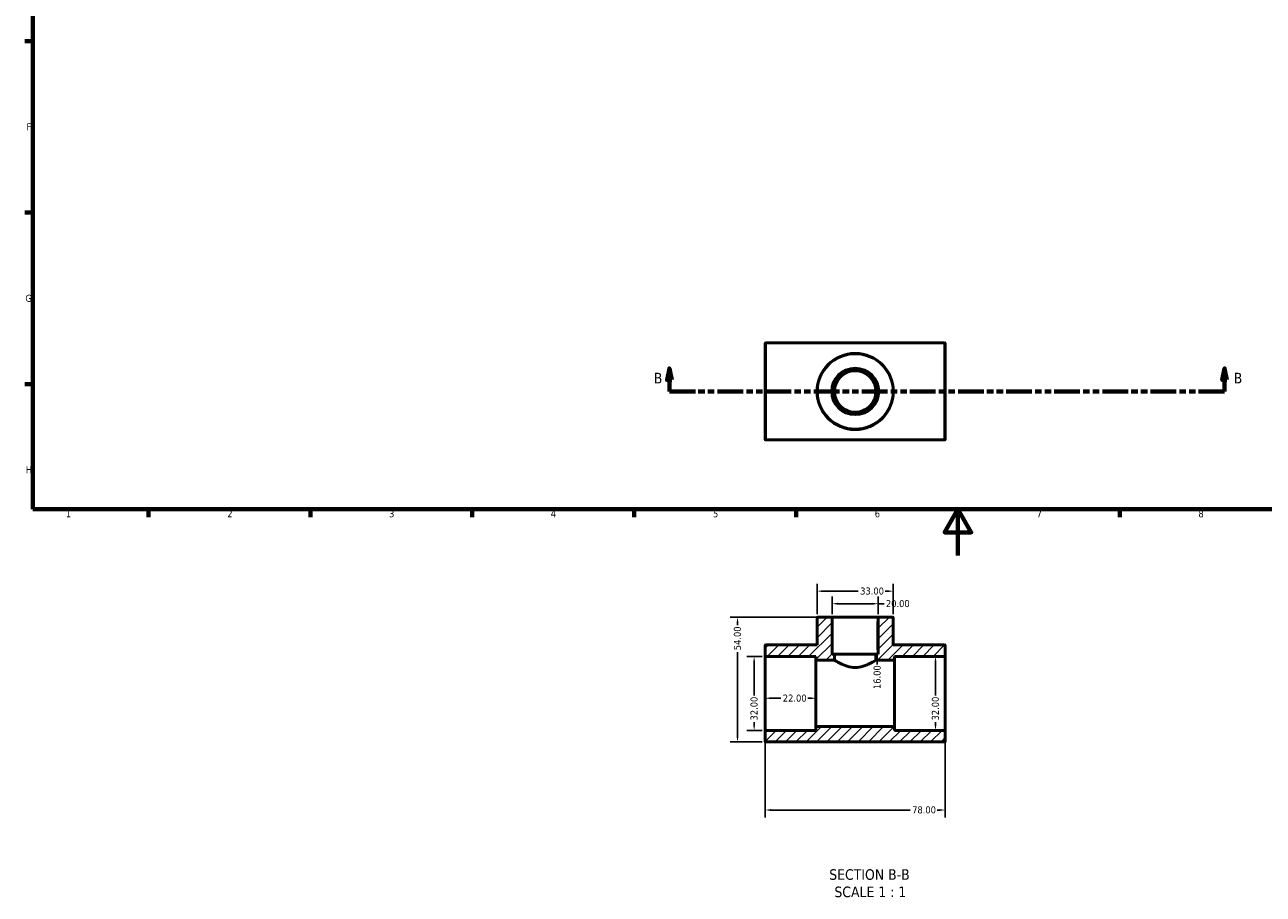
# Model space of a CAD drawing. Header units: millimetres. Extents: x 0 to 895, y -147 to 594.
# Tile 1 of 3: x 17 to 553, y -147 to 230. Entities that reach past the tile are written whole.
import ezdxf

# ---------------------------------------------------------------- set-up
doc = ezdxf.new("R2010")
doc.units = ezdxf.units.MM
doc.linetypes.add('DOUBLE_DASH_CHAIN', pattern=[1.2403, 0.6614, -0.0827, 0.1654, -0.0827, 0.1654, -0.0827])
for name, color, linetype, lineweight in [('Border (ANSI)', 7, 'Continuous', 70), ('Dimension (ANSI)', 7, 'Continuous', 25), ('Hatch (ANSI)', 7, 'Continuous', 18), ('Section Line (ANSI)', 7, 'DOUBLE_DASH_CHAIN', 70), ('Symbol (ANSI)', 7, 'Continuous', 25), ('Visible (ANSI)', 7, 'Continuous', 50), ('Visible Narrow (ANSI)', 7, 'Continuous', 35)]:
    doc.layers.add(name, color=color, linetype=linetype, lineweight=lineweight)
doc.styles.add('Label Text (ANSI)', font='tahoma.ttf')
doc.styles.add('Note Text (ANSI)', font='tahoma.ttf')
doc.dimstyles.new('Default - mm (ANSI)', dxfattribs={"dimtxt": 3.048, "dimasz": 2.5, "dimexe": 3.175, "dimexo": 1.6002, "dimgap": 0.8, "dimtad": 0, "dimtoh": 1, "dimrnd": 1e-08, "dimzin": 4, "dimdsep": 46, "dimtxsty": 'Note Text (ANSI)', "dimcen": 0.09, "dimdle": 10, "dimclrd": 256, "dimclre": 256, "dimclrt": 256, "dimadec": 1, "dimazin": 1, "dimtfac": 1, "dimtofl": 0, "dimtmove": 0, "dimatfit": 3, "dimfxl": 1, "dimtolj": 1, "dimtzin": 4, "dimlwd": -1, "dimlwe": -1, "dimarcsym": 0})

# ---------------------------------------------------------------- blocks, each defined once
blk = doc.blocks.new('Borders Default Border')
at = {"layer": 'Border (ANSI)'}
for p, q in [((20, 222.75), (16.55, 222.75)), ((20, 148.5), (16.55, 148.5)), ((20, 74.25), (16.55, 74.25)), ((70.08, 20), (70.08, 16.55)), ((140.17, 20), (140.17, 16.55)), ((210.25, 20), (210.25, 16.55)), ((280.33, 20), (280.33, 16.55)), ((350.42, 20), (350.42, 16.55)), ((490.58, 20), (490.58, 16.55))]:
    blk.add_line(p, q, dxfattribs=at)
at = {"layer": 'Border (ANSI)', "flags": 128}
for points in [[(20, 20), (20, 574), (821, 574), (821, 20), (20, 20)], [(420.5, 0), (420.5, 20), (414.73, 10), (426.27, 10), (420.5, 20)]]:
    blk.add_lwpolyline(points, dxfattribs=at)
at = {"layer": 'Border (ANSI)', "char_height": 3.05, "attachment_point": 7, "style": 'Note Text (ANSI)'}
for s, insert in [('F', (17.29, 184.1)), ('G', (16.81, 109.79)), ('H', (16.97, 35.6)), ('1', (34.35, 16.55)), ('2', (104.2, 16.55)), ('3', (174.26, 16.49)), ('4', (244.23, 16.55)), ('5', (314.48, 16.49)), ('6', (384.49, 16.49)), ('7', (454.6, 16.55)), ('8', (524.63, 16.48))]:
    blk.add_mtext(s, dxfattribs=dict(at, insert=insert))
blk = doc.blocks.new('2dTransSection0')
at = {"layer": 'Section Line (ANSI)', "linetype": 'Continuous'}
for p, q in [((295.61, 81.03), (294.61, 76.03)), ((295.61, 76.03), (295.61, 81.03)), ((296.61, 76.03), (295.61, 81.03)), ((535.95, 81.03), (534.95, 76.03)), ((535.95, 76.03), (535.95, 81.03)), ((536.95, 76.03), (535.95, 81.03)), ((294.61, 76.03), (296.61, 76.03)), ((295.61, 71.03), (295.61, 76.03)), ((534.95, 76.03), (536.95, 76.03)), ((535.95, 71.03), (535.95, 76.03)), ((295.61, 71.03), (306.84, 71.03)), ((524.72, 71.03), (535.95, 71.03))]:
    blk.add_line(p, q, dxfattribs=at)
at = {"layer": 'Section Line (ANSI)', "linetype": 'DOUBLE_DASH_CHAIN', "ltscale": 16.792896}
blk.add_line((295.61, 71.03), (535.95, 71.03), dxfattribs=at)
at = {"layer": 'Section Line (ANSI)', "linetype": 'Continuous', "flags": 128}
for points in [[(296.61, 76.03), (295.61, 81.03), (294.61, 76.03), (296.61, 76.03)], [(536.95, 76.03), (535.95, 81.03), (534.95, 76.03), (536.95, 76.03)]]:
    blk.add_lwpolyline(points, dxfattribs=at)
at = {"layer": 'Section Line (ANSI)'}
for points in [[(296.61, 76.03), (295.61, 81.03), (294.61, 76.03), (296.61, 76.03)], [(536.95, 76.03), (535.95, 81.03), (534.95, 76.03), (536.95, 76.03)]]:
    blk.add_solid(points, dxfattribs=at)
at = {"layer": 'Section Line (ANSI)', "char_height": 4.57, "attachment_point": 7, "style": 'Label Text (ANSI)'}
for insert in [(288.86, 74.53), (539.91, 74.53)]:
    blk.add_mtext('B', dxfattribs=dict(at, insert=insert))
blk = doc.blocks.new('*D7')
at = {"layer": 'Defpoints', "color": 0, "transparency": 16777216}
for p in [(337.03, -59.73), (359.03, -59.73), (359.03, -61.82)]:
    blk.add_point(p, dxfattribs=at)
at = {"layer": 'Dimension (ANSI)', "transparency": 16777216}
for p, q in [((339.53, -61.82), (343.91, -61.82)), ((356.53, -61.82), (355.54, -61.82))]:
    blk.add_line(p, q, dxfattribs=at)
for points in [[(339.53, -61.41), (339.53, -62.24), (337.03, -61.82)], [(356.53, -61.41), (356.53, -62.24), (359.03, -61.82)]]:
    blk.add_solid(points, dxfattribs=at)
at = {"layer": 'Dimension (ANSI)', "transparency": 16777216, "insert": (344.71, -60.24), "char_height": 3.048, "attachment_point": 1, "style": 'Note Text (ANSI)'}
blk.add_mtext('\\A1;22.00', dxfattribs=at)
blk = doc.blocks.new('*D8')
at = {"layer": 'Defpoints', "color": 0, "transparency": 16777216}
for p in [(337.03, -76.05), (415.03, -76.05), (415.03, -110.24)]:
    blk.add_point(p, dxfattribs=at)
at = {"layer": 'Dimension (ANSI)', "transparency": 16777216}
for p, q in [((337.03, -77.65), (337.03, -113.42)), ((415.03, -77.65), (415.03, -113.42)), ((339.53, -110.24), (399.9, -110.24)), ((412.53, -110.24), (411.55, -110.24))]:
    blk.add_line(p, q, dxfattribs=at)
for points in [[(339.53, -109.83), (339.53, -110.66), (337.03, -110.24)], [(412.53, -109.83), (412.53, -110.66), (415.03, -110.24)]]:
    blk.add_solid(points, dxfattribs=at)
at = {"layer": 'Dimension (ANSI)', "transparency": 16777216, "insert": (400.7, -108.65), "char_height": 3.048, "attachment_point": 1, "style": 'Note Text (ANSI)'}
blk.add_mtext('\\A1;78.00', dxfattribs=at)
blk = doc.blocks.new('*D9')
at = {"layer": 'Defpoints', "color": 0, "transparency": 16777216}
for p in [(376.03, -26.73), (376.03, -42.73), (385.57, -42.73)]:
    blk.add_point(p, dxfattribs=at)
at = {"layer": 'Dimension (ANSI)', "transparency": 16777216}
for p, q in [((385.57, -29.23), (385.57, -40.23)), ((385.57, -42.73), (385.57, -47.25))]:
    blk.add_line(p, q, dxfattribs=at)
for points in [[(385.15, -29.23), (385.99, -29.23), (385.57, -26.73)], [(385.15, -40.23), (385.99, -40.23), (385.57, -42.73)]]:
    blk.add_solid(points, dxfattribs=at)
at = {"layer": 'Dimension (ANSI)', "transparency": 16777216, "insert": (383.98, -57.84), "char_height": 3.048, "attachment_point": 1, "rotation": 90, "style": 'Note Text (ANSI)'}
blk.add_mtext('\\A1;16.00', dxfattribs=at)
blk = doc.blocks.new('*D10')
at = {"layer": 'Defpoints', "color": 0, "transparency": 16777216}
for p in [(325.09, -26.73), (365.71, -26.73), (337.35, -80.73)]:
    blk.add_point(p, dxfattribs=at)
at = {"layer": 'Dimension (ANSI)', "transparency": 16777216}
for p, q in [((364.11, -26.73), (321.92, -26.73)), ((325.09, -29.23), (325.09, -30.24)), ((325.09, -78.23), (325.09, -41.84)), ((335.75, -80.73), (321.92, -80.73))]:
    blk.add_line(p, q, dxfattribs=at)
for points in [[(324.67, -29.23), (325.51, -29.23), (325.09, -26.73)], [(324.67, -78.23), (325.51, -78.23), (325.09, -80.73)]]:
    blk.add_solid(points, dxfattribs=at)
at = {"layer": 'Dimension (ANSI)', "transparency": 16777216, "insert": (323.5, -41.04), "char_height": 3.048, "attachment_point": 1, "rotation": 90, "style": 'Note Text (ANSI)'}
blk.add_mtext('\\A1;54.00', dxfattribs=at)
blk = doc.blocks.new('*D11')
at = {"layer": 'Defpoints', "color": 0, "transparency": 16777216}
for p in [(410.8, -43.73), (410.8, -75.73), (410.8, -75.73)]:
    blk.add_point(p, dxfattribs=at)
at = {"layer": 'Dimension (ANSI)', "transparency": 16777216}
for p, q in [((410.8, -46.23), (410.8, -60.6)), ((410.8, -73.23), (410.8, -72.25))]:
    blk.add_line(p, q, dxfattribs=at)
for points in [[(410.38, -46.23), (411.22, -46.23), (410.8, -43.73)], [(410.38, -73.23), (411.22, -73.23), (410.8, -75.73)]]:
    blk.add_solid(points, dxfattribs=at)
at = {"layer": 'Dimension (ANSI)', "transparency": 16777216, "insert": (409.21, -71.45), "char_height": 3.048, "attachment_point": 1, "rotation": 90, "style": 'Note Text (ANSI)'}
blk.add_mtext('\\A1;32.00', dxfattribs=at)
blk = doc.blocks.new('*D12')
at = {"layer": 'Defpoints', "color": 0, "transparency": 16777216}
for p in [(337.35, -43.73), (332.29, -75.73), (337.35, -75.73)]:
    blk.add_point(p, dxfattribs=at)
at = {"layer": 'Dimension (ANSI)', "transparency": 16777216}
for p, q in [((335.75, -43.73), (329.11, -43.73)), ((332.29, -46.23), (332.29, -60.6)), ((332.29, -73.23), (332.29, -72.25)), ((335.75, -75.73), (329.11, -75.73))]:
    blk.add_line(p, q, dxfattribs=at)
for points in [[(331.87, -46.23), (332.71, -46.23), (332.29, -43.73)], [(331.87, -73.23), (332.71, -73.23), (332.29, -75.73)]]:
    blk.add_solid(points, dxfattribs=at)
at = {"layer": 'Dimension (ANSI)', "transparency": 16777216, "insert": (330.7, -71.45), "char_height": 3.048, "attachment_point": 1, "rotation": 90, "style": 'Note Text (ANSI)'}
blk.add_mtext('\\A1;32.00', dxfattribs=at)
blk = doc.blocks.new('*D13')
at = {"layer": 'Defpoints', "color": 0, "transparency": 16777216}
for p in [(386.03, -20.89), (366.03, -27.05), (386.03, -27.05)]:
    blk.add_point(p, dxfattribs=at)
at = {"layer": 'Dimension (ANSI)', "transparency": 16777216}
for p, q in [((366.03, -25.45), (366.03, -17.71)), ((368.53, -20.89), (383.53, -20.89)), ((386.03, -25.45), (386.03, -17.71)), ((386.03, -20.89), (388.53, -20.89))]:
    blk.add_line(p, q, dxfattribs=at)
for points in [[(368.53, -20.47), (368.53, -21.31), (366.03, -20.89)], [(383.53, -20.47), (383.53, -21.31), (386.03, -20.89)]]:
    blk.add_solid(points, dxfattribs=at)
at = {"layer": 'Dimension (ANSI)', "transparency": 16777216, "insert": (389.33, -19.3), "char_height": 3.048, "attachment_point": 1, "style": 'Note Text (ANSI)'}
blk.add_mtext('\\A1;20.00', dxfattribs=at)
blk = doc.blocks.new('*D14')
at = {"layer": 'Defpoints', "color": 0, "transparency": 16777216}
for p in [(392.53, -15.45), (359.53, -27.05), (392.53, -27.05)]:
    blk.add_point(p, dxfattribs=at)
at = {"layer": 'Dimension (ANSI)', "transparency": 16777216}
for p, q in [((359.53, -25.45), (359.53, -12.28)), ((362.03, -15.45), (377.39, -15.45)), ((390.03, -15.45), (389.05, -15.45)), ((392.53, -25.45), (392.53, -12.28))]:
    blk.add_line(p, q, dxfattribs=at)
for points in [[(362.03, -15.04), (362.03, -15.87), (359.53, -15.45)], [(390.03, -15.04), (390.03, -15.87), (392.53, -15.45)]]:
    blk.add_solid(points, dxfattribs=at)
at = {"layer": 'Dimension (ANSI)', "transparency": 16777216, "insert": (378.19, -13.87), "char_height": 3.048, "attachment_point": 1, "style": 'Note Text (ANSI)'}
blk.add_mtext('\\A1;33.00', dxfattribs=at)

msp = doc.modelspace()

# ---------------------------------------------------------------- hatches: boundary and pattern name
at = {"layer": 'Hatch (ANSI)'}
h = msp.add_hatch(dxfattribs=at)
h.set_pattern_fill('ANSI31', color=256, scale=25.4, style=0)
h.set_pattern_definition([(45, (0, 0), (-2.245064, 2.245064), [])])
edge = h.paths.add_edge_path()
edge.add_ellipse((414.711, -76.052), major_axis=(0.32, 0), ratio=1, start_angle=0, end_angle=90)
edge.add_line((414.711, -75.732), (393.031, -75.732))
edge.add_line((393.031, -75.732), (393.031, -74.132))
edge.add_line((393.031, -74.132), (359.031, -74.132))
edge.add_line((359.031, -74.132), (359.031, -75.732))
edge.add_line((359.031, -75.732), (337.351, -75.732))
edge.add_ellipse((337.351, -76.052), major_axis=(0, 0.32), ratio=1, start_angle=0, end_angle=90)
edge.add_line((337.031, -76.052), (337.031, -80.412))
edge.add_ellipse((337.351, -80.412), major_axis=(-0.32, 0), ratio=1, start_angle=0, end_angle=90)
edge.add_line((337.351, -80.732), (414.711, -80.732))
edge.add_ellipse((414.711, -80.412), major_axis=(0, -0.32), ratio=1, start_angle=0, end_angle=90)
edge.add_line((415.031, -80.412), (415.031, -76.052))
edge = h.paths.add_edge_path()
edge.add_ellipse((386.351, -27.052), major_axis=(0, 0.32), ratio=1, start_angle=0, end_angle=90)
edge.add_line((386.031, -27.052), (386.031, -42.732))
edge.add_line((386.031, -42.732), (385.031, -42.732))
edge.add_line((385.031, -42.732), (385.031, -45.332))
edge.add_line((385.031, -45.332), (393.031, -45.332))
edge.add_line((393.031, -45.332), (393.031, -43.732))
edge.add_line((393.031, -43.732), (414.711, -43.732))
edge.add_ellipse((414.711, -43.412), major_axis=(0, -0.32), ratio=1, start_angle=0, end_angle=90)
edge.add_line((415.031, -43.412), (415.031, -39.052))
edge.add_ellipse((414.711, -39.052), major_axis=(0.32, 0), ratio=1, start_angle=0, end_angle=90)
edge.add_line((414.711, -38.732), (392.531, -38.732))
edge.add_line((392.531, -38.732), (392.531, -27.052))
edge.add_ellipse((392.211, -27.052), major_axis=(0.32, 0), ratio=1, start_angle=0, end_angle=90)
edge.add_line((392.211, -26.732), (386.351, -26.732))
edge = h.paths.add_edge_path()
edge.add_ellipse((365.711, -27.052), major_axis=(0.32, 0), ratio=1, start_angle=0, end_angle=90)
edge.add_line((365.711, -26.732), (359.851, -26.732))
edge.add_ellipse((359.851, -27.052), major_axis=(0, 0.32), ratio=1, start_angle=0, end_angle=90)
edge.add_line((359.531, -27.052), (359.531, -38.732))
edge.add_line((359.531, -38.732), (337.351, -38.732))
edge.add_ellipse((337.351, -39.052), major_axis=(0, 0.32), ratio=1, start_angle=0, end_angle=90)
edge.add_line((337.031, -39.052), (337.031, -43.412))
edge.add_ellipse((337.351, -43.412), major_axis=(-0.32, 0), ratio=1, start_angle=0, end_angle=90)
edge.add_line((337.351, -43.732), (359.031, -43.732))
edge.add_line((359.031, -43.732), (359.031, -45.332))
edge.add_line((359.031, -45.332), (367.031, -45.332))
edge.add_line((367.031, -45.332), (367.031, -42.732))
edge.add_line((367.031, -42.732), (366.031, -42.732))
edge.add_line((366.031, -42.732), (366.031, -27.052))

# ---------------------------------------------------------------- linework, layer by layer
at = {"layer": 'Visible (ANSI)'}
for p, q in [((337.031, 50.349), (337.031, 91.709)), ((337.351, 92.029), (414.711, 92.029)), ((415.031, 91.709), (415.031, 50.349)), ((337.351, 50.029), (414.711, 50.029)), ((365.711, -26.732), (359.851, -26.732)), ((386.351, -26.732), (365.711, -26.732)), ((392.211, -26.732), (386.351, -26.732)), ((359.531, -27.052), (359.531, -38.732)), ((366.031, -42.732), (366.031, -27.052)), ((386.031, -27.052), (386.031, -42.732)), ((392.531, -38.732), (392.531, -27.052)), ((337.031, -39.052), (337.031, -43.412)), ((359.531, -38.732), (337.351, -38.732)), ((367.031, -42.732), (366.031, -42.732)), ((367.031, -45.332), (367.031, -42.732)), ((385.031, -42.732), (367.031, -42.732)), ((386.031, -42.732), (385.031, -42.732)), ((385.031, -42.732), (385.031, -45.332)), ((414.711, -38.732), (392.531, -38.732)), ((415.031, -43.412), (415.031, -39.052)), ((337.031, -43.412), (337.031, -76.052)), ((337.351, -43.732), (359.031, -43.732)), ((359.031, -43.732), (359.031, -45.332)), ((359.031, -45.332), (367.031, -45.332)), ((359.031, -74.132), (359.031, -45.332)), ((385.031, -45.332), (393.031, -45.332)), ((393.031, -45.332), (393.031, -43.732)), ((393.031, -43.732), (414.711, -43.732)), ((393.031, -74.132), (393.031, -45.332)), ((415.031, -76.052), (415.031, -43.412)), ((393.031, -74.132), (359.031, -74.132)), ((359.031, -74.132), (359.031, -75.732)), ((393.031, -75.732), (393.031, -74.132)), ((337.031, -76.052), (337.031, -80.412)), ((359.031, -75.732), (337.351, -75.732)), ((414.711, -75.732), (393.031, -75.732)), ((415.031, -80.412), (415.031, -76.052)), ((337.351, -80.732), (414.711, -80.732))]:
    msp.add_line(p, q, dxfattribs=at)
for radius in [16.5, 10, 9]:
    msp.add_circle((376.031, 71.029), radius, dxfattribs=at)
for centre, start, end in [((337.351, 91.709), 90, 180), ((414.711, 91.709), 0, 90), ((337.351, 50.349), 180, 270), ((414.711, 50.349), 270, 0), ((359.851, -27.052), 90, 180), ((365.711, -27.052), 0, 90), ((386.351, -27.052), 90, 180), ((392.211, -27.052), 0, 90), ((337.351, -39.052), 90, 180), ((414.711, -39.052), 0, 90), ((337.351, -43.412), 180, 270), ((414.711, -43.412), 270, 0), ((337.351, -76.052), 90, 180), ((337.351, -80.412), 180, 270), ((414.711, -76.052), 0, 90), ((414.711, -80.412), 270, 0)]:
    msp.add_arc(centre, 0.32, start, end, dxfattribs=at)
msp.add_open_spline([(367.031, -45.332), (367.031, -45.332), (367.271, -45.486), (368.201, -46.038), (368.889, -46.432), (370.451, -47.201), (371.44, -47.636), (373.641, -48.288), (374.857, -48.491), (377.206, -48.491), (378.422, -48.288), (380.622, -47.636), (381.611, -47.201), (383.173, -46.432), (383.862, -46.038), (384.792, -45.486), (385.031, -45.332), (385.031, -45.332)], degree=3, knots=[1.4036728, 1.4036728, 1.4036728, 1.4036728, 1.753199, 1.753199, 2.1027251, 2.1027251, 2.4550354, 2.4550354, 2.8073457, 2.8073457, 3.159656, 3.159656, 3.5119663, 3.5119663, 3.8614924, 3.8614924, 4.2110185, 4.2110185, 4.2110185, 4.2110185], dxfattribs=at)
at = {"layer": 'Visible Narrow (ANSI)'}
for p, q in [((337.351, 91.77), (337.351, 50.287)), ((414.711, 50.287), (414.711, 91.77))]:
    msp.add_line(p, q, dxfattribs=at)
for radius in [16.18, 10.32]:
    msp.add_circle((376.031, 71.029), radius, dxfattribs=at)

# ---------------------------------------------------------------- block references
msp.add_blockref('Borders Default Border', (0, 0))
at = {"layer": 'Section Line (ANSI)'}
msp.add_blockref('2dTransSection0', (0, 0), dxfattribs=at)

# ---------------------------------------------------------------- texts
at = {"layer": 'Symbol (ANSI)', "char_height": 4.572, "attachment_point": 7, "style": 'Label Text (ANSI)'}
for s, insert in [('SECTION B-B', (364.806, -140.547)), ('SCALE 1 : 1', (367.029, -148.06))]:
    msp.add_mtext(s, dxfattribs=dict(at, insert=insert))

# ---------------------------------------------------------------- dimensions: what is measured, and where the dimension line sits
at = {"layer": 'Dimension (ANSI)'}
for base, p1, p2, angle, override, picture, middle in [((392.531, -15.455), (359.531, -27.052), (392.531, -27.052), 180, {"dimtoh": 0, "dimdec": 2, "dimtp": 0, "dimtm": 0, "dimtdec": 2, "dimatfit": 1}, '*D14', (383.222, -15.455)), ((325.091, -26.732), (337.351, -80.732), (365.711, -26.732), 270, {"dimtoh": 0, "dimdec": 2, "dimtp": 0, "dimtm": 0, "dimtdec": 2, "dimatfit": 1}, '*D10', (325.091, -36.042)), ((385.569, -42.732), (376.031, -26.732), (376.031, -42.732), 270, {"dimtoh": 0, "dimdec": 2, "dimse1": 1, "dimse2": 1, "dimtp": 0, "dimtm": 0, "dimtdec": 2, "dimatfit": 2}, '*D9', (385.569, -52.946)), ((332.29, -75.732), (337.351, -43.732), (337.351, -75.732), 270, {"dimtoh": 0, "dimdec": 2, "dimtp": 0, "dimtm": 0, "dimtdec": 2, "dimatfit": 1}, '*D12', (332.29, -66.423)), ((410.799, -75.732), (410.799, -43.732), (410.799, -75.732), 270, {"dimtoh": 0, "dimdec": 2, "dimse1": 1, "dimse2": 1, "dimtp": 0, "dimtm": 0, "dimtdec": 2, "dimatfit": 1}, '*D11', (410.799, -66.423))]:
    dim = msp.add_linear_dim(base=base, p1=p1, p2=p2, angle=angle, dimstyle='Default - mm (ANSI)', override=override, dxfattribs=at)
    dim.commit()
    dim.dimension.update_dxf_attribs({"geometry": picture, "text_midpoint": middle, "dimtype": 160})
for base, p1, p2, override, picture, middle in [((386.031, -20.889), (366.031, -27.052), (386.031, -27.052), {"dimtoh": 0, "dimdec": 2, "dimtp": 0, "dimtm": 0, "dimtdec": 2, "dimatfit": 2}, '*D13', (394.346, -20.889)), ((359.031, -61.823), (337.031, -59.732), (359.031, -59.732), {"dimtoh": 0, "dimdec": 2, "dimse1": 1, "dimse2": 1, "dimtp": 0, "dimtm": 0, "dimtdec": 2, "dimatfit": 1}, '*D7', (349.722, -61.823)), ((415.031, -110.242), (337.031, -76.052), (415.031, -76.052), {"dimtoh": 0, "dimdec": 2, "dimtp": 0, "dimtm": 0, "dimtdec": 2, "dimatfit": 1}, '*D8', (405.722, -110.242))]:
    dim = msp.add_linear_dim(base=base, p1=p1, p2=p2, dimstyle='Default - mm (ANSI)', override=override, dxfattribs=at)
    dim.commit()
    dim.dimension.update_dxf_attribs({"geometry": picture, "text_midpoint": middle, "dimtype": 160})

doc.saveas('drawing.dxf')
